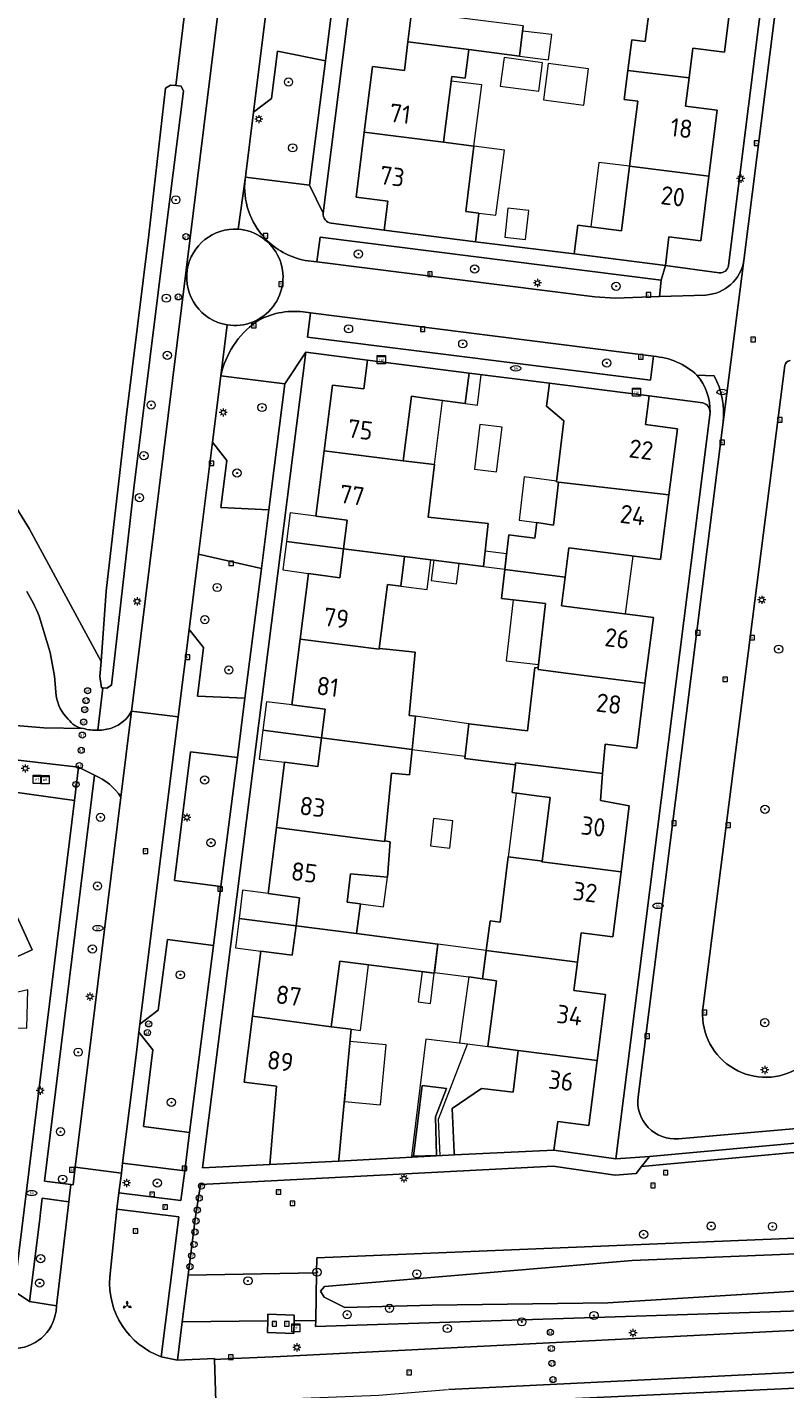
# Model space of a CAD drawing. Header units: metres. Extents: x 168032 to 180145, y 382923 to 399665.
# Tile 98 of 256: x 177607 to 177681, y 387465 to 387598. Entities that reach past the tile are written whole.
import ezdxf
from ezdxf.enums import TextEntityAlignment as Align

# ---------------------------------------------------------------- set-up
doc = ezdxf.new("R2010")
doc.units = ezdxf.units.M
doc.layers.get('0').update_dxf_attribs({"color": 8, "lineweight": 18})
for name, color, linetype, lineweight in [('B-WE-GR-BEPLANTING_CULTUUR_BODEMBEDEKKER-GV', 8, 'Continuous', 18), ('B-WE-GR-BEPLANTING_CULTUUR_BOSPLANTSOEN-GV', 8, 'Continuous', 18), ('B-WE-GR-BEPLANTING_CULTUUR_HEESTERS-GV', 8, 'Continuous', 18), ('B-WE-GR-BOOM-S', 8, 'Continuous', 18), ('B-WE-IE-MEUBILAIR_WEGMEUBILAIR_VERKEERSBORD-S', 8, 'Continuous', 18), ('B-WE-KL-DATA-S', 8, 'Continuous', 18), ('B-WE-KL-ET_KAST-S', 8, 'Continuous', 18), ('B-WE-KL-ET_LS_OV_LICHTMAST-S', 8, 'Continuous', 18), ('B-WE-KL-WATER-S', 8, 'Continuous', 18), ('B-WE-OG-BEBOUWING-GV', 8, 'Continuous', 18), ('B-WE-OG-BEBOUWING-T18', 8, 'Continuous', 18), ('B-WE-OG-BEBOUWING_LUIFEL-GV', 8, 'Continuous', 18), ('B-WE-OG-BEBOUWING_SCHUUR-GV', 8, 'Continuous', 18), ('B-WE-OG-TERREIN_CULTUURSCHEIDING-GV', 8, 'Continuous', 18), ('B-WE-OG-TERREIN_ERF-GV', 8, 'Continuous', 18), ('B-WE-OG-WATER_GREPPEL-GV', 8, 'Continuous', 18), ('B-WE-OG-WATER_SLOOT-GV', 8, 'Continuous', 18), ('B-WE-RI-GWA_KOLK-S', 8, 'Continuous', 18), ('B-WE-RI-GWA_RIOOLPUT-S', 8, 'Continuous', 18), ('B-WE-VH-VERHARDING_ASFALT-GV', 8, 'Continuous', 18), ('B-WE-VH-VERHARDING_BETONSTRAATSTEEN-GV', 8, 'Continuous', 18), ('B-WE-VH-VERHARDING_TEGEL-GV', 8, 'Continuous', 18), ('B-WE-VW-AFSLUITPAAL-S', 8, 'Continuous', 18)]:
    doc.layers.add(name, color=color, linetype=linetype, lineweight=lineweight)
doc.styles.add('NLCS-ISO', font='NLCS-ISO.ttf')
doc.styles.add('NLCS-ISO-M200-T18', font='NLCS-ISO.ttf', dxfattribs={"height": 0.36})

# ---------------------------------------------------------------- blocks, each defined once
blk = doc.blocks.new('SIE-WEG_VERKEERSBORD_WEGWIJZER-SO')
at = {"linetype": 'ByBlock', "lineweight": 18}
h = blk.add_hatch(color=0, dxfattribs=at)
h.dxf.hatch_style = 1
h.paths.add_polyline_path([(0.5, 1), (0, 2), (-0.5, 1)])
h = blk.add_hatch(color=0, dxfattribs=at)
h.dxf.hatch_style = 1
h.paths.add_polyline_path([(-1.38, -0.22), (-2, -1.15), (-0.88, -1.09)])
h = blk.add_hatch(color=0, dxfattribs=at)
h.dxf.hatch_style = 1
h.paths.add_polyline_path([(1.38, -0.22), (2, -1.15), (0.88, -1.09)])
at = {"color": 0, "linetype": 'ByBlock', "lineweight": 18}
for points in [[(-1.13, -0.65), (0, 0)], [(0, 1), (0, 0)], [(1.13, -0.65), (0, 0)]]:
    blk.add_lwpolyline(points, dxfattribs=at)
for points in [[(0.5, 1), (0, 2), (-0.5, 1)], [(-1.38, -0.22), (-2, -1.15), (-0.88, -1.09)], [(1.38, -0.22), (2, -1.15), (0.88, -1.09)]]:
    blk.add_lwpolyline(points, close=True, dxfattribs=at)
blk = doc.blocks.new('SKL-DATA_SIGNAAL_CAIKAST-SO')
at = {"color": 0, "linetype": 'ByBlock', "lineweight": 18}
for points in [[(-2, 2), (2, 2), (2, 1.68), (-2, 1.68)], [(-2, 1.52), (2, 1.52), (2, -2), (-2, -2)]]:
    blk.add_lwpolyline(points, close=True, dxfattribs=at)
at = {"color": 0, "linetype": 'ByBlock', "lineweight": 18, "style": 'NLCS-ISO'}
blk.add_text('cai', height=1.5, dxfattribs=at).set_placement((0, 0), align=Align.MIDDLE_CENTER)
blk = doc.blocks.new('SKL-ET_KAST_ELEKTRA-SO')
at = {"color": 0, "linetype": 'ByBlock', "lineweight": 18}
for points in [[(-2, 2), (2, 2), (2, 1.68), (-2, 1.68)], [(-2, 1.52), (2, 1.52), (2, -2), (-2, -2)]]:
    blk.add_lwpolyline(points, close=True, dxfattribs=at)
at = {"color": 0, "linetype": 'ByBlock', "lineweight": 18, "style": 'NLCS-ISO'}
blk.add_text('et', height=1.5, dxfattribs=at).set_placement((0, 0), align=Align.MIDDLE_CENTER)
blk = doc.blocks.new('SKL-ET_OV_LICHTMAST-SO')
at = {"color": 0, "linetype": 'ByBlock', "lineweight": 18}
for points in [[(-1.25, 0), (-2, 0)], [(-1.41, 1.41), (-0.88, 0.88)], [(0, 2), (0, 1.25)], [(0.88, 0.88), (1.41, 1.41)], [(2, 0), (1.25, 0)], [(-1.41, -1.41), (-0.88, -0.88)], [(0, -1.25), (0, -2)], [(0.88, -0.88), (1.41, -1.41)]]:
    blk.add_lwpolyline(points, dxfattribs=at)
blk.add_circle((0, 0), 1, dxfattribs=at)
blk = doc.blocks.new('SVW-AFSLUITPAAL-SO')
at = {"lineweight": 18}
blk.add_circle((0, 0), 1.5, dxfattribs=at)
at = {"lineweight": 18, "style": 'NLCS-ISO'}
blk.add_text('af', height=1.8, dxfattribs=at).set_placement((0, 0), align=Align.MIDDLE_CENTER)
blk = doc.blocks.new('SKL-WATER_BRANDKRAAN_BRANDPUT-SO')
at = {"color": 0, "linetype": 'ByBlock', "lineweight": 18}
blk.add_ellipse((0, 0), major_axis=(2.5, 0), ratio=0.54, dxfattribs=at)
at = {"color": 0, "linetype": 'ByBlock', "lineweight": 18, "style": 'NLCS-ISO'}
blk.add_text('bk', height=1.5, dxfattribs=at).set_placement((0.16, 0), align=Align.MIDDLE_CENTER)
blk = doc.blocks.new('SRI-KOLK-SO')
at = {"color": 0, "linetype": 'ByBlock', "lineweight": 18}
blk.add_lwpolyline([(-1.125, -1.125), (1.125, -1.125), (1.125, 1.125), (-1.125, 1.125)], close=True, dxfattribs=at)
at = {"color": 0, "linetype": 'ByBlock', "lineweight": 18, "style": 'NLCS-ISO'}
blk.add_text('k', height=1.5, dxfattribs=at).set_placement((0, 0), align=Align.MIDDLE_CENTER)
blk = doc.blocks.new('SRI-PUT_INSPECTIEPUT_RIOOLPUT-SO')
at = {"color": 0, "linetype": 'ByBlock', "lineweight": 18}
blk.add_lwpolyline([(-1.12, -1.12), (1.12, -1.12), (1.12, 1.12), (-1.12, 1.12)], close=True, dxfattribs=at)
at = {"color": 0, "linetype": 'ByBlock', "lineweight": 18, "style": 'NLCS-ISO'}
blk.add_text('r', height=1.5, dxfattribs=at).set_placement((0, 0.28), align=Align.MIDDLE_CENTER)
blk = doc.blocks.new('SGR-BOOM_01-SO')
at = {"linetype": 'ByBlock', "lineweight": 18}
h = blk.add_hatch(color=0, dxfattribs=at)
h.dxf.hatch_style = 1
edge = h.paths.add_edge_path()
edge.add_arc((0, 0), 0.25, 0, 360)
at = {"color": 0, "linetype": 'ByBlock', "lineweight": 18}
for radius in [2, 0.25]:
    blk.add_circle((0, 0), radius, dxfattribs=at)

msp = doc.modelspace()

# ---------------------------------------------------------------- linework, layer by layer
at = {"layer": 'B-WE-GR-BEPLANTING_CULTUUR_BODEMBEDEKKER-GV', "flags": 128}
for points in [[(177635.78, 387577.704), (177635.461, 387575.28), (177662.644, 387571.844), (177664.649, 387571.739), (177668.971, 387571.881), (177669.137, 387573.492)], [(177634.845, 387570.285), (177634.536, 387567.916), (177668.104, 387563.69), (177668.403, 387566.034)]]:
    msp.add_lwpolyline(points, close=True, dxfattribs=at)
at = {"layer": 'B-WE-GR-BEPLANTING_CULTUUR_BOSPLANTSOEN-GV', "flags": 128}
msp.add_lwpolyline([(177575.767, 387599.503), (177576.911, 387597.915), (177582.079, 387590.744), (177598.52, 387563.379), (177607.308, 387549.2), (177614.355, 387536.173), (177614.85, 387543.065), (177616.816, 387560.035), (177619.026, 387577.914), (177620.652, 387592.261), (177621.142, 387592.561), (177621.653, 387592.516), (177624.624, 387617.035)], dxfattribs=at)
for points in [[(177612.16, 387525.85), (177598.369, 387527.439), (177598.186, 387524.462), (177611.759, 387522.583)], [(177742.933, 387464.533), (177772.456, 387465.956), (177772.234, 387469.291), (177742.028, 387467.88), (177658.001, 387463.956), (177658.061, 387462.316), (177658.114, 387460.865), (177675.91, 387461.52), (177675.93, 387461.068), (177675.957, 387461.094), (177710.572, 387463.199), (177742.63, 387464.778)]]:
    msp.add_lwpolyline(points, close=True, dxfattribs=at)
at = {"layer": 'B-WE-GR-BEPLANTING_CULTUUR_HEESTERS-GV', "flags": 128}
for points in [[(177689.904, 387488.872), (177689.434, 387489.304), (177689.031, 387489.675), (177667.991, 387487.755), (177667.221, 387486.771)], [(177635.442, 387476.365), (177622.878, 387476.155), (177622.303, 387471.563), (177630.662, 387471.66), (177630.681, 387472.318), (177633.246, 387472.239), (177633.237, 387471.691), (177635.355, 387471.716)]]:
    msp.add_lwpolyline(points, close=True, dxfattribs=at)
at = {"layer": 'B-WE-OG-BEBOUWING-GV', "flags": 128}
for points in [[(177650.174, 387605.434), (177642.427, 387606.417), (177641.624, 387600.054), (177644.712, 387599.664), (177644.366, 387596.796), (177650.331, 387596.051), (177655.289, 387595.399), (177655.658, 387598.357), (177649.388, 387599.138)], [(177676.14, 387602.109), (177668.382, 387603.077), (177667.596, 387596.836), (177666.276, 387597.002), (177665.899, 387594.006), (177671.884, 387593.289), (177672.245, 387596.179), (177675.341, 387595.789)], [(177648.652, 387593.421), (177649.981, 387593.253), (177650.331, 387596.051), (177644.366, 387596.796), (177644.03, 387594.003), (177640.916, 387594.395), (177640.105, 387587.963), (177647.842, 387586.99)], [(177671.884, 387593.289), (177665.899, 387594.006), (177665.539, 387591.148), (177666.859, 387590.982), (177666.058, 387584.622), (177673.817, 387583.666), (177674.632, 387590.122), (177671.537, 387590.512)], [(177650.833, 387586.596), (177647.842, 387586.99), (177640.105, 387587.963), (177639.304, 387581.603), (177642.404, 387581.212), (177642.046, 387578.375), (177650.968, 387577.251), (177651.32, 387580.049), (177650.028, 387580.212)], [(177673.817, 387583.666), (177666.058, 387584.622), (177665.264, 387578.316), (177660.981, 387578.855), (177660.627, 387576.052), (177669.558, 387574.925), (177669.912, 387577.728), (177673.018, 387577.336)], [(177649.984, 387561.41), (177650.36, 387564.386), (177640.419, 387565.643), (177640.062, 387562.84), (177636.982, 387563.218), (177636.174, 387556.803), (177643.915, 387555.813), (177644.717, 387562.122), (177646.025, 387561.955)], [(177667.967, 387562.174), (177659.485, 387563.251), (177658.217, 387563.412), (177657.93, 387561.152), (177659.633, 387559.732), (177658.912, 387553.761), (177659.102, 387553.739), (177669.899, 387552.475), (177670.728, 387558.951), (177667.605, 387559.35)], [(177646.977, 387555.438), (177643.915, 387555.813), (177636.174, 387556.803), (177635.367, 387550.398), (177638.424, 387550.007), (177638.077, 387547.2), (177644.043, 387546.446), (177651.777, 387545.468), (177652.224, 387549.68), (177646.348, 387550.304)], [(177669.899, 387552.475), (177659.102, 387553.739), (177658.621, 387549.531), (177656.991, 387549.762), (177656.8, 387548.253), (177655.225, 387548.452), (177654.245, 387548.576), (177653.851, 387545.164), (177659.755, 387544.424), (177660.117, 387547.29), (177669.089, 387546.148)], [(177644.043, 387546.446), (177638.077, 387547.2), (177637.728, 387544.377), (177634.642, 387544.795), (177633.837, 387538.365), (177641.569, 387537.393), (177641.574, 387537.437), (177642.366, 387543.703), (177643.676, 387543.538)], [(177668.38, 387540.497), (177659.402, 387541.634), (177659.755, 387544.424), (177653.851, 387545.164), (177653.525, 387542.338), (177657.842, 387541.84), (177657.117, 387535.55), (177657.098, 387535.385), (177659.832, 387535.032), (177667.562, 387534.043)], [(177645.096, 387537.104), (177642.283, 387537.37), (177641.574, 387537.437), (177641.569, 387537.393), (177633.837, 387538.365), (177633.031, 387531.933), (177636.276, 387531.527), (177635.916, 387528.717), (177644.782, 387527.579), (177645.11, 387530.822), (177644.491, 387530.895)], [(177667.562, 387534.043), (177659.832, 387535.032), (177657.098, 387535.385), (177657.117, 387535.55), (177656.773, 387535.59), (177656.06, 387529.407), (177650.318, 387530.07), (177649.944, 387526.703), (177654.885, 387526.067), (177654.911, 387526.279), (177657.334, 387525.968), (177663.422, 387525.207), (177663.673, 387528.096), (177666.758, 387527.692)], [(177644.782, 387527.579), (177635.916, 387528.717), (177635.556, 387525.908), (177632.312, 387526.317), (177631.506, 387519.924), (177639.217, 387518.927), (177642.111, 387518.556), (177642.117, 387518.619), (177642.75, 387525.262), (177644.53, 387525.079)], [(177663.422, 387525.207), (177657.334, 387525.968), (177654.911, 387526.279), (177654.885, 387526.067), (177654.557, 387523.355), (177656.965, 387523.051), (177658.284, 387522.884), (177657.495, 387516.657), (177657.486, 387516.584), (177665.226, 387515.604), (177666.031, 387522.065), (177663.195, 387522.592)], [(177638.768, 387515.409), (177642.36, 387515.085), (177642.628, 387518.532), (177642.302, 387518.588), (177642.117, 387518.619), (177642.111, 387518.556), (177639.217, 387518.927), (177631.506, 387519.924), (177630.695, 387513.494), (177633.782, 387513.072), (177633.425, 387510.33), (177639.352, 387509.573), (177639.722, 387512.474), (177638.415, 387512.641)], [(177665.226, 387515.604), (177657.486, 387516.584), (177657.495, 387516.657), (177657.325, 387516.678), (177654.184, 387517.072), (177653.391, 387510.691), (177652.404, 387510.816), (177652.035, 387507.902), (177660.965, 387506.779), (177661.328, 387509.63), (177664.433, 387509.241)], [(177597.561, 387511.56), (177595.19, 387509.72), (177597.48, 387506.77), (177597.57, 387506.84), (177599.51, 387507.72), (177600.8, 387504.89), (177603.061, 387505.909), (177607.619, 387507.971), (177605.311, 387513.07), (177602.741, 387511.91), (177601.511, 387514.63)], [(177637.7, 387506.872), (177646.952, 387505.699), (177647.304, 387508.525), (177639.352, 387509.573), (177633.425, 387510.33), (177633.051, 387507.461), (177629.984, 387507.851), (177629.173, 387501.469), (177636.875, 387500.431)], [(177663.715, 387503.597), (177660.61, 387503.993), (177660.965, 387506.779), (177652.035, 387507.902), (177652.029, 387507.852), (177651.684, 387505.125), (177653.024, 387504.943), (177652.196, 387498.511), (177655.149, 387498.134), (177662.893, 387497.156)], [(177636.875, 387500.431), (177629.173, 387501.469), (177628.355, 387495.038), (177631.503, 387494.638), (177630.861, 387486.957), (177637.61, 387487.282), (177637.623, 387487.419), (177637.887, 387490.25), (177638.815, 387500.201)], [(177662.893, 387497.156), (177655.149, 387498.134), (177654.683, 387494.06), (177652.203, 387494.344), (177651.582, 387494.415), (177648.713, 387492.443), (177648.908, 387488.155), (177648.918, 387487.924), (177658.656, 387488.366), (177659.022, 387491.178), (177662.081, 387490.788)], [(177648.144, 387494.389), (177645.774, 387494.683), (177644.917, 387487.793), (177647.166, 387487.85), (177647.071, 387491.621)]]:
    msp.add_lwpolyline(points, close=True, dxfattribs=at)
at = {"layer": 'B-WE-OG-BEBOUWING_LUIFEL-GV', "flags": 128}
for points in [[(177662.045, 387594.17), (177658.079, 387594.691), (177657.623, 387591.12), (177661.576, 387590.6)], [(177647.842, 387586.99), (177650.833, 387586.596), (177651.588, 387592.584), (177648.594, 387592.961)], [(177653.807, 387586.204), (177650.833, 387586.596), (177650.028, 387580.212), (177651.32, 387580.049), (177652.969, 387579.841)], [(177663.046, 387585.002), (177662.251, 387578.695), (177665.264, 387578.316), (177666.058, 387584.622)], [(177651.551, 387564.238), (177650.36, 387564.386), (177649.984, 387561.41), (177651.182, 387561.262)], [(177646.977, 387555.438), (177647.746, 387561.718), (177646.025, 387561.955), (177644.717, 387562.122), (177643.915, 387555.813)], [(177659.102, 387553.739), (177658.912, 387553.761), (177658.918, 387553.812), (177655.738, 387554.236), (177655.255, 387550.008), (177656.991, 387549.762), (177658.621, 387549.531)], [(177638.424, 387550.007), (177635.367, 387550.398), (177632.867, 387550.713), (177632.506, 387547.921), (177638.077, 387547.2)], [(177632.506, 387547.921), (177632.145, 387545.133), (177634.642, 387544.795), (177637.728, 387544.377), (177638.077, 387547.2)], [(177665.672, 387540.84), (177666.391, 387546.491), (177660.117, 387547.29), (177659.755, 387544.424), (177659.402, 387541.634)], [(177649.39, 387545.77), (177646.91, 387546.083), (177646.659, 387544.099), (177649.139, 387543.786)], [(177654.03, 387546.718), (177651.935, 387546.96), (177651.777, 387545.468), (177653.858, 387545.228)], [(177657.842, 387541.84), (177654.663, 387542.207), (177653.975, 387536.246), (177657.155, 387535.879)], [(177636.276, 387531.527), (177633.031, 387531.933), (177630.54, 387532.245), (177630.183, 387529.45), (177635.916, 387528.717)], [(177650.318, 387530.07), (177645.11, 387530.822), (177644.782, 387527.579), (177649.967, 387526.914)], [(177630.183, 387529.45), (177629.822, 387526.631), (177632.312, 387526.317), (177635.556, 387525.908), (177635.916, 387528.717)], [(177654.184, 387517.072), (177657.325, 387516.678), (177657.495, 387516.657), (177658.284, 387522.884), (177656.965, 387523.051), (177654.971, 387523.303)], [(177639.722, 387512.474), (177641.989, 387512.184), (177642.36, 387515.085), (177638.768, 387515.409), (177638.415, 387512.641)], [(177633.782, 387513.072), (177630.695, 387513.494), (177628.205, 387513.808), (177627.855, 387511.032), (177633.425, 387510.33)], [(177627.855, 387511.032), (177627.494, 387508.168), (177629.984, 387507.851), (177633.051, 387507.461), (177633.425, 387510.33)], [(177650.32, 387505.336), (177651.684, 387505.125), (177652.035, 387507.902), (177647.304, 387508.525), (177646.961, 387505.767)], [(177638.815, 387500.201), (177639.722, 387500.093), (177640.517, 387506.515), (177637.7, 387506.872), (177636.875, 387500.431)], [(177653.024, 387504.943), (177651.684, 387505.125), (177650.32, 387505.336), (177649.432, 387498.863), (177652.196, 387498.511)], [(177638.155, 387493.129), (177641.693, 387492.799), (177642.243, 387498.688), (177638.705, 387499.018)], [(177647.52, 387487.859), (177647.368, 387491.42), (177650.201, 387498.729), (177646.139, 387499.234), (177644.717, 387487.788), (177644.917, 387487.793), (177645.774, 387494.683), (177648.144, 387494.389), (177647.071, 387491.621), (177647.166, 387487.85)]]:
    msp.add_lwpolyline(points, close=True, dxfattribs=at)
at = {"layer": 'B-WE-OG-BEBOUWING_SCHUUR-GV', "flags": 128}
for points in [[(177658.436, 387597.507), (177655.596, 387597.861), (177655.289, 387595.399), (177658.122, 387595.027)], [(177657.542, 387594.761), (177653.774, 387595.256), (177653.409, 387592.48), (177657.177, 387591.985)], [(177656.192, 387580.315), (177654.159, 387580.538), (177653.847, 387577.7), (177655.875, 387577.473)], [(177653.596, 387559.1), (177651.413, 387559.372), (177650.87, 387555.005), (177653.053, 387554.734)], [(177646.622, 387546.12), (177644.043, 387546.446), (177643.676, 387543.538), (177646.248, 387543.213)], [(177648.774, 387520.601), (177646.86, 387520.811), (177646.566, 387518.132), (177648.474, 387517.919)], [(177646.952, 387505.699), (177645.762, 387505.85), (177645.384, 387502.874), (177646.575, 387502.723)], [(177607.2, 387504.042), (177604.341, 387503.41), (177604.251, 387500.4), (177607.109, 387500.309)]]:
    msp.add_lwpolyline(points, close=True, dxfattribs=at)
at = {"layer": 'B-WE-OG-TERREIN_CULTUURSCHEIDING-GV', "flags": 128}
for points in [[(177622.667, 387574.45), (177627.854, 387616.468), (177626.053, 387616.868), (177624.624, 387617.035), (177621.653, 387592.516), (177622.206, 387592.467), (177622.426, 387591.968), (177620.711, 387578.57), (177617.573, 387553.136), (177615.377, 387533.85), (177614.911, 387533.559), (177614.523, 387533.589), (177614.044, 387529.447)], [(177614.044, 387529.447), (177614.523, 387533.589), (177614.383, 387533.6), (177614.25, 387534.706), (177614.355, 387536.173), (177607.308, 387549.2), (177598.52, 387563.379), (177582.079, 387590.744), (177576.911, 387597.915), (177575.767, 387599.503)], [(177617.343, 387531.335), (177617.371, 387531.561), (177622.667, 387574.45)], [(177681.237, 387565.127), (177673.244, 387502.452)], [(177608.31, 387540.621), (177609.37, 387537.07), (177609.8, 387534.741), (177609.954, 387532.819)], [(177613.71, 387525.06), (177608.809, 387485.329), (177611.392, 387484.997), (177611.624, 387484.988), (177611.834, 387486.695), (177616.303, 387522.91)], [(177615.899, 387482.601), (177615.204, 387475.959)], [(177620.248, 387468.155), (177621.975, 387481.846), (177615.899, 387482.601)], [(177742.028, 387467.88), (177772.234, 387469.291), (177772.456, 387465.956), (177774.332, 387466.046), (177774.773, 387469.146), (177773.315, 387470.237), (177765.826, 387470.02), (177765.86, 387470.78), (177662.267, 387465.648), (177648.343, 387464.958)], [(177646.42, 387463.616), (177656.608, 387463.915), (177658.001, 387463.956), (177742.028, 387467.88)]]:
    msp.add_lwpolyline(points, dxfattribs=at)
for points in [[(177636.294, 387594.952), (177631.613, 387595.897), (177631.021, 387591.265), (177629.272, 387589.91), (177628.516, 387583.85), (177628.472, 387583.574), (177634.75, 387582.764)], [(177632.34, 387563.353), (177626.067, 387564.119), (177625.259, 387557.642), (177626.654, 387555.854), (177626.079, 387551.25), (177630.77, 387551.018)], [(177630.039, 387545.279), (177623.894, 387546.692), (177622.972, 387539.307), (177624.378, 387537.544), (177623.787, 387532.791), (177628.424, 387532.587)], [(177627.685, 387526.784), (177623.106, 387527.355), (177621.528, 387514.738), (177626.081, 387514.179)], [(177625.346, 387508.407), (177620.861, 387508.989), (177619.942, 387502.062), (177618.155, 387500.688), (177618.057, 387499.9), (177619.429, 387498.184), (177618.501, 387490.677), (177623.014, 387490.087)], [(177758.153, 387491.611), (177735.073, 387491.09), (177734.351, 387490.225), (177692.576, 387488.443), (177690.582, 387488.249), (177689.904, 387488.872), (177667.221, 387486.771), (177666.696, 387486.101), (177664.659, 387485.914), (177658.596, 387486.792), (177624.067, 387485.024), (177623.565, 387481.649), (177622.878, 387476.155), (177635.442, 387476.365), (177635.469, 387477.829), (177704.49, 387480.68), (177758.756, 387482.765), (177759.729, 387476.65), (177762.461, 387476.812), (177761.351, 387482.774), (177759.887, 387482.492)], [(177622.538, 387486.352), (177616.46, 387487.1), (177616.339, 387486.13), (177616.098, 387484.196), (177622.169, 387483.449)], [(177611.198, 387483.333), (177608.606, 387483.678), (177608.431, 387482.264), (177608.354, 387481.636), (177607.36, 387473.58), (177610.01, 387473.156)], [(177762.797, 387475.007), (177762.461, 387476.812), (177759.729, 387476.65), (177705.07, 387473.38), (177635.344, 387471.132), (177635.355, 387471.716), (177633.237, 387471.691), (177633.216, 387470.436), (177630.63, 387470.518), (177630.662, 387471.66), (177622.303, 387471.563), (177621.836, 387467.83), (177625.461, 387467.994), (177625.461, 387467.891), (177627.332, 387467.981), (177631.9, 387468.2), (177737.79, 387473.56), (177762.85, 387474.721)]]:
    msp.add_lwpolyline(points, close=True, dxfattribs=at)
at = {"layer": 'B-WE-OG-TERREIN_CULTUURSCHEIDING-GV'}
for points in [[(177681.766, 387565.611, 0.3660904), (177681.237, 387565.127)], [(177607.099, 387543.043, -0.0253492), (177608.31, 387540.621)], [(177609.954, 387532.819, 0.1626211), (177611.15, 387530.551)], [(177615.45, 387529.68, 0.1860528), (177617.343, 387531.335)], [(177611.15, 387530.551, 0.2251599), (177612.63, 387529.62)], [(177612.63, 387529.62, 0.0713981), (177614.044, 387529.447)], [(177614.044, 387529.447, 0.0717504), (177615.45, 387529.68)], [(177616.303, 387522.91, 0.1460764), (177613.71, 387525.06)], [(177673.244, 387502.452, 1.0806635), (177685.531, 387501.848)], [(177615.204, 387475.959, 0.3364196), (177620.248, 387468.155)]]:
    msp.add_lwpolyline(points, format="xyb", dxfattribs=at)
at = {"layer": 'B-WE-OG-TERREIN_ERF-GV', "flags": 128}
for points in [[(177646.606, 387615.242), (177646.967, 387618.096), (177643.951, 387618.483), (177644.768, 387624.854), (177645.6, 387631.342), (177648.694, 387630.945), (177649.028, 387633.682), (177649.38, 387636.562), (177646.285, 387636.954), (177647.089, 387643.31), (177647.903, 387649.753), (177650.906, 387649.373), (177651.253, 387652.144), (177651.612, 387655.008), (177648.635, 387655.38), (177648.645, 387655.458), (177649.433, 387661.752), (177650.243, 387668.218), (177653.333, 387667.831), (177653.685, 387670.642), (177647.617, 387671.451), (177636.076, 387580.047)], [(177675.731, 387574.91), (177685.541, 387653.166)], [(177636.872, 387579.047), (177642.046, 387578.375), (177642.404, 387581.212), (177639.304, 387581.603), (177640.105, 387587.963), (177640.916, 387594.395), (177644.03, 387594.003), (177644.366, 387596.796), (177644.712, 387599.664), (177641.624, 387600.054), (177642.427, 387606.417), (177643.24, 387612.852), (177646.256, 387612.471), (177646.606, 387615.242)], [(177655.658, 387598.357), (177655.289, 387595.399), (177650.331, 387596.051), (177649.981, 387593.253), (177648.652, 387593.421), (177647.842, 387586.99), (177650.833, 387586.596), (177650.028, 387580.212), (177651.32, 387580.049), (177650.968, 387577.251), (177660.627, 387576.052), (177660.981, 387578.855), (177665.264, 387578.316), (177666.058, 387584.622), (177666.859, 387590.982), (177665.539, 387591.148), (177665.899, 387594.006), (177666.276, 387597.002), (177667.596, 387596.836), (177668.382, 387603.077)], [(177676.14, 387602.109), (177675.341, 387595.789), (177672.245, 387596.179), (177671.884, 387593.289), (177671.537, 387590.512), (177674.632, 387590.122), (177673.817, 387583.666), (177673.018, 387577.336), (177669.912, 387577.728), (177669.558, 387574.925), (177674.828, 387574.215)], [(177673.213, 387561.482), (177667.967, 387562.174), (177667.605, 387559.35), (177670.728, 387558.951), (177669.899, 387552.475), (177669.089, 387546.148), (177660.117, 387547.29), (177659.755, 387544.424), (177659.402, 387541.634), (177668.38, 387540.497), (177667.562, 387534.043), (177666.758, 387527.692), (177663.673, 387528.096), (177663.422, 387525.207), (177663.195, 387522.592), (177666.031, 387522.065), (177665.226, 387515.604), (177664.433, 387509.241), (177661.328, 387509.63), (177660.965, 387506.779), (177660.61, 387503.993), (177663.715, 387503.597), (177662.893, 387497.156), (177662.081, 387490.788), (177659.022, 387491.178), (177658.656, 387488.366), (177664.708, 387487.514), (177673.929, 387560.546)], [(177611.759, 387522.583), (177598.186, 387524.462)], [(177569.71, 387471.05), (177599.97, 387470.7), (177605.86, 387474.57), (177611.759, 387522.583)]]:
    msp.add_lwpolyline(points, dxfattribs=at)
at = {"layer": 'B-WE-OG-TERREIN_ERF-GV'}
for points in [[(177636.076, 387580.047, 0.3791521), (177636.872, 387579.047)], [(177674.828, 387574.215, 0.4158072), (177675.731, 387574.91)], [(177673.929, 387560.546, 0.3520159), (177673.213, 387561.482)]]:
    msp.add_lwpolyline(points, format="xyb", dxfattribs=at)
at = {"layer": 'B-WE-OG-TERREIN_ERF-GV', "flags": 128}
for points in [[(177638.077, 387547.2), (177638.424, 387550.007), (177635.367, 387550.398), (177636.174, 387556.803), (177636.982, 387563.218), (177640.062, 387562.84), (177640.419, 387565.643), (177634.401, 387566.457), (177624.29, 387486.63), (177630.861, 387486.957), (177631.503, 387494.638), (177628.355, 387495.038), (177629.173, 387501.469), (177629.984, 387507.851), (177633.051, 387507.461), (177633.425, 387510.33), (177633.782, 387513.072), (177630.695, 387513.494), (177631.506, 387519.924), (177632.312, 387526.317), (177635.556, 387525.908), (177635.916, 387528.717), (177636.276, 387531.527), (177633.031, 387531.933), (177633.837, 387538.365), (177634.642, 387544.795), (177637.728, 387544.377)], [(177654.885, 387526.067), (177649.944, 387526.703), (177650.318, 387530.07), (177656.06, 387529.407), (177656.773, 387535.59), (177657.117, 387535.55), (177657.842, 387541.84), (177653.525, 387542.338), (177653.851, 387545.164), (177654.245, 387548.576), (177655.225, 387548.452), (177656.8, 387548.253), (177656.991, 387549.762), (177658.621, 387549.531), (177659.102, 387553.739), (177658.912, 387553.761), (177659.633, 387559.732), (177657.93, 387561.152), (177658.217, 387563.412), (177650.36, 387564.386), (177649.984, 387561.41), (177646.025, 387561.955), (177644.717, 387562.122), (177643.915, 387555.813), (177646.977, 387555.438), (177646.348, 387550.304), (177652.224, 387549.68), (177651.777, 387545.468), (177644.043, 387546.446), (177643.676, 387543.538), (177642.366, 387543.703), (177641.574, 387537.437), (177642.283, 387537.37), (177645.096, 387537.104), (177644.491, 387530.895), (177645.11, 387530.822), (177644.782, 387527.579), (177644.53, 387525.079), (177642.75, 387525.262), (177642.117, 387518.619), (177642.302, 387518.588), (177642.628, 387518.532), (177642.36, 387515.085), (177638.768, 387515.409), (177638.415, 387512.641), (177639.722, 387512.474), (177639.352, 387509.573), (177647.304, 387508.525), (177646.952, 387505.699), (177637.7, 387506.872), (177636.875, 387500.431), (177638.815, 387500.201), (177637.887, 387490.25), (177637.623, 387487.419), (177637.61, 387487.282), (177648.918, 387487.924), (177648.908, 387488.155), (177648.713, 387492.443), (177651.582, 387494.415), (177652.203, 387494.344), (177654.683, 387494.06), (177655.149, 387498.134), (177652.196, 387498.511), (177653.024, 387504.943), (177651.684, 387505.125), (177652.029, 387507.852), (177652.035, 387507.902), (177652.404, 387510.816), (177653.391, 387510.691), (177654.184, 387517.072), (177657.325, 387516.678), (177657.495, 387516.657), (177658.284, 387522.884), (177656.965, 387523.051), (177654.557, 387523.355)], [(177595.19, 387509.72), (177597.561, 387511.56), (177601.511, 387514.63), (177602.741, 387511.91), (177605.311, 387513.07), (177607.619, 387507.971), (177603.061, 387505.909), (177600.8, 387504.89), (177599.51, 387507.72), (177597.57, 387506.84), (177597.48, 387506.77)], [(177648.144, 387494.389), (177647.071, 387491.621), (177647.166, 387487.85), (177644.917, 387487.793), (177645.774, 387494.683)]]:
    msp.add_lwpolyline(points, close=True, dxfattribs=at)
at = {"layer": 'B-WE-OG-WATER_GREPPEL-GV', "flags": 128}
for points in [[(177621.653, 387592.516), (177621.142, 387592.561), (177620.652, 387592.261), (177619.026, 387577.914), (177616.816, 387560.035), (177614.85, 387543.065), (177614.355, 387536.173), (177614.25, 387534.706), (177614.383, 387533.6), (177614.523, 387533.589), (177614.911, 387533.559), (177615.377, 387533.85), (177617.573, 387553.136), (177620.711, 387578.57), (177622.426, 387591.968), (177622.206, 387592.467)], [(177742.508, 387477.019), (177758.184, 387479.103), (177757.845, 387480.742), (177753.648, 387480.305), (177748.07, 387480.733), (177704.953, 387479.156), (177666.303, 387477.579), (177636.212, 387475.033), (177635.819, 387474.564), (177636.187, 387473.976), (177638.201, 387472.981), (177646.752, 387473.208), (177663.934, 387473.434), (177688.55, 387474.965), (177712.58, 387475.891)]]:
    msp.add_lwpolyline(points, close=True, dxfattribs=at)
at = {"layer": 'B-WE-OG-WATER_SLOOT-GV', "flags": 128}
for points in [[(177758.756, 387482.765), (177704.49, 387480.68), (177635.469, 387477.829), (177635.442, 387476.365), (177635.355, 387471.716), (177635.344, 387471.132), (177705.07, 387473.38), (177759.729, 387476.65)], [(177758.184, 387479.103), (177742.508, 387477.019), (177712.58, 387475.891), (177688.55, 387474.965), (177663.934, 387473.434), (177646.752, 387473.208), (177638.201, 387472.981), (177636.187, 387473.976), (177635.819, 387474.564), (177636.212, 387475.033), (177666.303, 387477.579), (177704.953, 387479.156), (177748.07, 387480.733), (177753.648, 387480.305), (177757.845, 387480.742)]]:
    msp.add_lwpolyline(points, close=True, dxfattribs=at)
at = {"layer": 'B-WE-VH-VERHARDING_ASFALT-GV', "flags": 128}
for points in [[(177634.662, 387633.089), (177636.042, 387644.143), (177636.971, 387651.586), (177638.34, 387662.552), (177639.099, 387668.634), (177639.173, 387669.018), (177641.529, 387688.464), (177636.816, 387689.046), (177636.351, 387685.283), (177634.356, 387669.121), (177631.995, 387649.997), (177631.836, 387648.712), (177629.612, 387630.701), (177628.186, 387619.153), (177627.854, 387616.468), (177622.667, 387574.45), (177622.789, 387574.494)], [(177627.778, 387578.464), (177628.445, 387583.358), (177628.472, 387583.574), (177628.516, 387583.85), (177629.272, 387589.91), (177631.432, 387607.209), (177632.368, 387614.712), (177633.732, 387625.634), (177634.662, 387633.089)], [(177622.789, 387574.494), (177622.667, 387574.45), (177617.371, 387531.561), (177617.343, 387531.335), (177621.907, 387530.767), (177622.972, 387539.307), (177623.894, 387546.692), (177625.259, 387557.642)], [(177625.259, 387557.642), (177626.067, 387564.119), (177626.691, 387569.115)], [(177609.954, 387532.819), (177609.8, 387534.741), (177609.37, 387537.07), (177608.31, 387540.621)], [(177579.783, 387532.562), (177569.74, 387533.59), (177569.723, 387533.89), (177566.46, 387533.92), (177557.08, 387534.93), (177521.206, 387539.482), (177520.791, 387536.332), (177540.467, 387533.841), (177541.96, 387533.652), (177556.67, 387531.79), (177566.65, 387530.69), (177566.684, 387529.941), (177569.933, 387530.192), (177569.9, 387530.44), (177579.45, 387529.62), (177587.093, 387528.739), (177588.404, 387528.588), (177597.009, 387527.596), (177598.369, 387527.439), (177612.16, 387525.85), (177613.71, 387525.06)], [(177612.63, 387529.62), (177608.757, 387529.69), (177604.02, 387530.08), (177579.783, 387532.562)], [(177616.303, 387522.91), (177617.343, 387531.335)], [(177604.02, 387530.08), (177608.757, 387529.69), (177612.63, 387529.62)], [(177849.936, 387473.738), (177866.45, 387474.467), (177895.991, 387475.793), (177895.754, 387480.836), (177866.065, 387479.442), (177849.012, 387478.7), (177809.199, 387476.869), (177787.482, 387475.863), (177764.895, 387474.816), (177764.795, 387475.367), (177762.797, 387475.007), (177762.85, 387474.721), (177737.79, 387473.56), (177631.9, 387468.2), (177627.332, 387467.981), (177625.461, 387467.891), (177625.588, 387463.789), (177627.473, 387463.861), (177641.535, 387464.391), (177648.228, 387464.949)], [(177648.343, 387464.958), (177662.267, 387465.648), (177765.86, 387470.78), (177765.826, 387470.02), (177773.315, 387470.237), (177782.486, 387470.685), (177783.499, 387470.726), (177787.752, 387470.895), (177809.935, 387471.916), (177849.936, 387473.738)]]:
    msp.add_lwpolyline(points, dxfattribs=at)
at = {"layer": 'B-WE-VH-VERHARDING_ASFALT-GV'}
for points in [[(177622.789, 387574.494, -0.3896632), (177627.778, 387578.464)], [(177626.691, 387569.115, -0.4130111), (177622.789, 387574.494)], [(177608.31, 387540.621, 0.0253492), (177607.099, 387543.043)], [(177611.15, 387530.551, -0.1626211), (177609.954, 387532.819)], [(177617.343, 387531.335, -0.1860528), (177615.45, 387529.68)], [(177612.63, 387529.62, -0.2251599), (177611.15, 387530.551)], [(177614.044, 387529.447, -0.0713981), (177612.63, 387529.62)], [(177615.45, 387529.68, -0.0717504), (177614.044, 387529.447)], [(177613.71, 387525.06, -0.1460764), (177616.303, 387522.91)]]:
    msp.add_lwpolyline(points, format="xyb", dxfattribs=at)
at = {"layer": 'B-WE-VH-VERHARDING_ASFALT-GV', "flags": 128}
msp.add_lwpolyline([(177621.907, 387530.767), (177617.343, 387531.335), (177616.303, 387522.91), (177611.834, 387486.695), (177616.339, 387486.13), (177616.46, 387487.1), (177617.81, 387497.918), (177618.057, 387499.9), (177618.155, 387500.688)], close=True, dxfattribs=at)
at = {"layer": 'B-WE-VH-VERHARDING_BETONSTRAATSTEEN-GV', "flags": 128}
for points in [[(177682.6, 387577.992), (177689.978, 387636.339), (177691.986, 387652.224), (177687.031, 387652.949), (177677.22, 387575.399), (177675.209, 387559.583), (177666.885, 387493.584)], [(177628.445, 387583.358), (177627.778, 387578.464)], [(177673.524, 387572.032), (177668.971, 387571.881), (177664.649, 387571.739), (177662.644, 387571.844), (177635.461, 387575.28), (177634.32, 387575.424)], [(177675.209, 387559.583), (177677.22, 387575.399)], [(177634.128, 387570.376), (177634.845, 387570.285), (177668.403, 387566.034)], [(177626.691, 387569.115), (177626.067, 387564.119)], [(177673.244, 387502.452), (177681.237, 387565.127)], [(177674.343, 387564.111), (177672.65, 387564.185)], [(177672.65, 387564.185), (177674.343, 387564.111)], [(177673.929, 387560.546), (177664.708, 387487.514), (177667.991, 387487.755), (177689.031, 387489.675)], [(177666.885, 387493.584), (177675.209, 387559.583)], [(177687.627, 387490.954), (177670.841, 387489.477)], [(177670.841, 387489.477), (177687.627, 387490.954)], [(177615.204, 387475.959), (177615.899, 387482.601), (177616.098, 387484.196), (177616.339, 387486.13), (177611.834, 387486.695), (177611.624, 387484.988), (177611.392, 387484.997), (177611.198, 387483.333), (177610.01, 387473.156), (177609.952, 387472.635)], [(177615.231, 387463.399), (177625.588, 387463.789), (177625.461, 387467.891), (177625.461, 387467.994), (177621.836, 387467.83), (177620.248, 387468.155)]]:
    msp.add_lwpolyline(points, dxfattribs=at)
for points in [[(177637.023, 387600.713), (177632.245, 387600.923), (177632.811, 387605.511), (177631.432, 387607.209), (177629.272, 387589.91), (177631.021, 387591.265), (177631.613, 387595.897), (177636.294, 387594.952)], [(177630.77, 387551.018), (177626.079, 387551.25), (177626.654, 387555.854), (177625.259, 387557.642), (177623.894, 387546.692), (177630.039, 387545.279)], [(177626.081, 387514.179), (177621.528, 387514.738), (177623.106, 387527.355), (177627.685, 387526.784), (177628.424, 387532.587), (177623.787, 387532.791), (177624.378, 387537.544), (177622.972, 387539.307), (177621.907, 387530.767), (177618.155, 387500.688), (177619.942, 387502.062), (177620.861, 387508.989), (177625.346, 387508.407)], [(177623.014, 387490.087), (177618.501, 387490.677), (177619.429, 387498.184), (177618.057, 387499.9), (177617.81, 387497.918), (177616.46, 387487.1), (177622.538, 387486.352)]]:
    msp.add_lwpolyline(points, close=True, dxfattribs=at)
at = {"layer": 'B-WE-VH-VERHARDING_BETONSTRAATSTEEN-GV'}
for points in [[(177630.354, 387577.613, -0.2181361), (177628.445, 387583.358)], [(177627.778, 387578.464, 0.3896632), (177622.789, 387574.494)], [(177627.778, 387578.464, -1.0455721), (177626.691, 387569.115)], [(177626.691, 387569.115, 1.0455721), (177627.778, 387578.464)], [(177634.32, 387575.424, -0.1596784), (177630.354, 387577.613)], [(177677.22, 387575.399, -0.3516799), (177673.524, 387572.032)], [(177622.789, 387574.494, 0.4130111), (177626.691, 387569.115)], [(177629.515, 387569.408, -0.1678121), (177634.128, 387570.376)], [(177626.067, 387564.119, -0.1836646), (177629.515, 387569.408)], [(177668.403, 387566.034, -0.1733736), (177672.65, 387564.185)], [(177681.237, 387565.127, -0.3660904), (177681.766, 387565.611)], [(177672.65, 387564.185, -0.1848086), (177673.929, 387560.546)], [(177675.209, 387559.583, 0.1475577), (177674.343, 387564.111)], [(177674.343, 387564.111, -0.1475577), (177675.209, 387559.583)], [(177685.531, 387501.848, -1.0806635), (177673.244, 387502.452)], [(177670.841, 387489.477, -0.4773726), (177666.885, 387493.584)], [(177666.885, 387493.584, 0.4773726), (177670.841, 387489.477)], [(177620.248, 387468.155, -0.3364196), (177615.204, 387475.959)], [(177609.952, 387472.635, -0.3797021), (177605.684, 387468.971)]]:
    msp.add_lwpolyline(points, format="xyb", dxfattribs=at)
at = {"layer": 'B-WE-VH-VERHARDING_TEGEL-GV', "flags": 128}
for points in [[(177639.173, 387669.018), (177645.578, 387668.25), (177644.03, 387656.028), (177643.304, 387650.297), (177641.697, 387637.606), (177640.962, 387631.806), (177639.356, 387619.131), (177638.627, 387613.374), (177637.023, 387600.713), (177636.294, 387594.952), (177634.75, 387582.764), (177636.076, 387580.047), (177647.617, 387671.451)], [(177687.031, 387652.949), (177685.541, 387653.166), (177675.731, 387574.91)], [(177677.22, 387575.399), (177687.031, 387652.949)], [(177636.076, 387580.047), (177634.75, 387582.764), (177628.472, 387583.574), (177628.445, 387583.358)], [(177650.968, 387577.251), (177642.046, 387578.375), (177636.872, 387579.047)], [(177634.32, 387575.424), (177635.461, 387575.28), (177635.78, 387577.704), (177669.137, 387573.492), (177669.558, 387574.925), (177660.627, 387576.052), (177650.968, 387577.251)], [(177674.828, 387574.215), (177669.558, 387574.925), (177669.137, 387573.492), (177668.971, 387571.881), (177673.524, 387572.032)], [(177634.845, 387570.285), (177634.128, 387570.376)], [(177668.403, 387566.034), (177668.104, 387563.69), (177634.536, 387567.916), (177634.845, 387570.285)], [(177626.067, 387564.119), (177632.34, 387563.353), (177634.401, 387566.457), (177640.419, 387565.643), (177650.36, 387564.386), (177658.217, 387563.412), (177659.485, 387563.251), (177667.967, 387562.174), (177673.213, 387561.482)], [(177609.952, 387472.635), (177610.01, 387473.156), (177607.36, 387473.58), (177605.86, 387474.57), (177599.97, 387470.7), (177569.71, 387471.05), (177559.95, 387471.197), (177528.521, 387471.56), (177527.733, 387471.487)]]:
    msp.add_lwpolyline(points, dxfattribs=at)
at = {"layer": 'B-WE-VH-VERHARDING_TEGEL-GV'}
for points in [[(177628.445, 387583.358, 0.2181361), (177630.354, 387577.613)], [(177636.872, 387579.047, -0.3791521), (177636.076, 387580.047)], [(177630.354, 387577.613, 0.1596784), (177634.32, 387575.424)], [(177673.524, 387572.032, 0.3516799), (177677.22, 387575.399)], [(177675.731, 387574.91, -0.4158072), (177674.828, 387574.215)], [(177634.128, 387570.376, 0.1678121), (177629.515, 387569.408)], [(177629.515, 387569.408, 0.1836646), (177626.067, 387564.119)], [(177672.65, 387564.185, 0.1733736), (177668.403, 387566.034)], [(177673.929, 387560.546, 0.1848086), (177672.65, 387564.185)], [(177673.213, 387561.482, -0.3520159), (177673.929, 387560.546)], [(177605.684, 387468.971, 0.3797021), (177609.952, 387472.635)]]:
    msp.add_lwpolyline(points, format="xyb", dxfattribs=at)
at = {"layer": 'B-WE-VH-VERHARDING_TEGEL-GV', "flags": 128}
for points in [[(177634.401, 387566.457), (177632.34, 387563.353), (177630.77, 387551.018), (177630.039, 387545.279), (177628.424, 387532.587), (177627.685, 387526.784), (177626.081, 387514.179), (177625.346, 387508.407), (177623.014, 387490.087), (177622.538, 387486.352), (177622.169, 387483.449), (177616.098, 387484.196), (177615.899, 387482.601), (177621.975, 387481.846), (177620.248, 387468.155), (177621.836, 387467.83), (177622.303, 387471.563), (177622.878, 387476.155), (177623.565, 387481.649), (177624.067, 387485.024), (177658.596, 387486.792), (177664.659, 387485.914), (177666.696, 387486.101), (177667.221, 387486.771), (177667.991, 387487.755), (177664.708, 387487.514), (177658.656, 387488.366), (177648.918, 387487.924), (177637.61, 387487.282), (177630.861, 387486.957), (177624.29, 387486.63)], [(177613.71, 387525.06), (177612.16, 387525.85), (177611.759, 387522.583), (177605.86, 387474.57), (177607.36, 387473.58), (177608.354, 387481.636), (177608.431, 387482.264), (177608.606, 387483.678), (177611.198, 387483.333), (177611.392, 387484.997), (177608.809, 387485.329)], [(177633.237, 387471.691), (177633.246, 387472.239), (177630.681, 387472.318), (177630.662, 387471.66), (177630.63, 387470.518), (177633.216, 387470.436)]]:
    msp.add_lwpolyline(points, close=True, dxfattribs=at)

# ---------------------------------------------------------------- block references
at = {"layer": 'B-WE-GR-BOOM-S', "xscale": 0.2, "yscale": 0.2, "zscale": 0.2}
for p in [(177632.695, 387592.868), (177633.103, 387586.435), (177621.674, 387581.343), (177639.529, 387576.051), (177650.903, 387574.576), (177664.736, 387572.887), (177620.742, 387571.729), (177638.567, 387568.728), (177649.737, 387567.258), (177620.83, 387566.13), (177663.822, 387565.384), (177619.258, 387561.268), (177630.103, 387561.033), (177618.547, 387556.321), (177627.659, 387554.62), (177618.107, 387552.212), (177625.708, 387543.421), (177624.5, 387540.264), (177680.638, 387537.387), (177626.854, 387535.349), (177624.495, 387524.584), (177679.297, 387521.719), (177614.293, 387520.937), (177625.107, 387518.455), (177614.007, 387514.214), (177613.508, 387508.052), (177622.11, 387505.529), (177679.28, 387500.845), (177612.109, 387497.957), (177621.234, 387493.045), (177610.385, 387490.174), (177610.603, 387485.538), (177619.853, 387485.161), (177674.036, 387480.943), (177680.04, 387480.901), (177667.431, 387480.131), (177608.441, 387477.752), (177635.486, 387476.44), (177645.243, 387476.27), (177608.35, 387475.367), (177628.724, 387475.586), (177638.426, 387472.284), (177642.574, 387472.904), (177648.232, 387470.93), (177655.521, 387471.578), (177662.569, 387472.191)]:
    msp.add_blockref('SGR-BOOM_01-SO', p, dxfattribs=at)
at = {"layer": 'B-WE-IE-MEUBILAIR_WEGMEUBILAIR_VERKEERSBORD-S', "xscale": 0.2, "yscale": 0.2, "zscale": 0.2}
msp.add_blockref('SIE-WEG_VERKEERSBORD_WEGWIJZER-SO', (177616.904, 387473.185), dxfattribs=at)
at = {"layer": 'B-WE-KL-DATA-S', "xscale": 0.2, "yscale": 0.2, "zscale": 0.2}
for p in [(177641.774, 387565.701), (177666.731, 387562.534)]:
    msp.add_blockref('SKL-DATA_SIGNAAL_CAIKAST-SO', p, dxfattribs=at)
at = {"layer": 'B-WE-KL-ET_KAST-S', "xscale": 0.2, "yscale": 0.2, "zscale": 0.2}
for p in [(177608.097, 387524.657), (177608.865, 387524.626), (177633.405, 387470.987)]:
    msp.add_blockref('SKL-ET_KAST_ELEKTRA-SO', p, dxfattribs=at)
at = {"layer": 'B-WE-KL-ET_LS_OV_LICHTMAST-S', "xscale": 0.2, "yscale": 0.2, "zscale": 0.2}
for p in [(177629.782, 387589.243), (177676.925, 387583.418), (177657.043, 387573.213), (177626.306, 387560.544), (177617.885, 387542.069), (177678.981, 387542.209), (177606.945, 387525.718), (177622.746, 387520.914), (177613.267, 387503.396), (177679.272, 387496.217), (177608.402, 387494.193), (177643.988, 387485.61), (177616.85, 387485.166), (177666.388, 387470.491), (177633.504, 387469.074)]:
    msp.add_blockref('SKL-ET_OV_LICHTMAST-SO', p, dxfattribs=at)
at = {"layer": 'B-WE-KL-WATER-S', "xscale": 0.2, "yscale": 0.2, "zscale": 0.2}
for p in [(177654.919, 387564.862), (177675.105, 387562.541), (177668.832, 387512.271), (177614.047, 387510.091), (177607.565, 387484.171)]:
    msp.add_blockref('SKL-WATER_BRANDKRAAN_BRANDPUT-SO', p, dxfattribs=at)
at = {"layer": 'B-WE-RI-GWA_KOLK-S', "xscale": 0.2, "yscale": 0.2, "zscale": 0.2}
for p in [(177678.472, 387586.883), (177630.447, 387577.81), (177646.534, 387574.081), (177667.896, 387572.046), (177629.303, 387569.036), (177645.812, 387568.695), (177667.159, 387565.99), (177680.761, 387559.821), (177675.104, 387557.621), (177625.149, 387555.568), (177672.737, 387538.991), (177678.044, 387538.513), (177622.809, 387536.605), (177670.399, 387520.357), (177675.706, 387520.178), (177626.009, 387513.923), (177673.397, 387501.843), (177667.782, 387499.519), (177611.497, 387486.446), (177622.512, 387486.592), (177627.059, 387468.13)]:
    msp.add_blockref('SRI-KOLK-SO', p, dxfattribs=at)
at = {"layer": 'B-WE-RI-GWA_RIOOLPUT-S', "xscale": 0.2, "yscale": 0.2, "zscale": 0.2}
for p in [(177631.958, 387573.083), (177678.142, 387567.671), (177627.085, 387545.786), (177675.403, 387534.435), (177618.704, 387517.612), (177669.585, 387486.166), (177668.348, 387484.911), (177619.362, 387484.052), (177631.714, 387484.28), (177633.089, 387483.173), (177620.628, 387482.813), (177617.731, 387480.46), (177631.304, 387471.379), (177632.516, 387471.379), (177644.499, 387466.609)]:
    msp.add_blockref('SRI-PUT_INSPECTIEPUT_RIOOLPUT-SO', p, dxfattribs=at)
at = {"layer": 'B-WE-VW-AFSLUITPAAL-S', "xscale": 0.2, "yscale": 0.2, "zscale": 0.2}
for p in [(177622.658, 387577.74), (177621.913, 387571.85), (177612.887, 387532.357), (177613.034, 387533.31), (177612.758, 387531.452), (177612.65, 387530.25), (177612.525, 387528.974), (177612.415, 387527.497), (177612.233, 387525.989), (177611.902, 387524.146), (177619.008, 387500.723), (177618.896, 387499.881), (177624.179, 387484.869), (177623.955, 387483.695), (177623.775, 387482.508), (177623.538, 387480.364), (177623.645, 387481.436), (177623.442, 387479.143), (177623.219, 387478.035), (177623.055, 387476.968), (177658.317, 387470.56), (177658.398, 387468.968), (177658.455, 387467.504), (177658.552, 387465.926)]:
    msp.add_blockref('SVW-AFSLUITPAAL-SO', p, dxfattribs=at)

# ---------------------------------------------------------------- texts
at = {"layer": 'B-WE-OG-BEBOUWING-T18', "style": 'NLCS-ISO-M200-T18'}
for s, rotation, p in [('71', 352.8, (177643.607, 387589.764)), ('18', 352.8, (177671.134, 387588.358)), ('73', 352.8, (177642.836, 387583.647)), ('20', 352.8, (177670.291, 387581.686)), ('75', 352.8, (177639.707, 387558.859)), ('22', 352.7, (177667.19, 387556.909)), ('77', 352.8, (177638.9, 387552.449)), ('24', 352.7, (177666.37, 387550.508)), ('79', 352.9, (177637.369, 387540.428)), ('26', 352.8, (177664.844, 387538.443)), ('81', 352.9, (177636.529, 387533.718)), ('28', 352.8, (177664.034, 387532.048)), ('83', 352.8, (177635.037, 387521.957)), ('30', 353, (177662.502, 387520.033)), ('85', 352.8, (177634.228, 387515.545)), ('32', 353, (177661.703, 387513.621)), ('87', 352.8, (177632.706, 387503.49)), ('34', 352.8, (177660.18, 387501.579)), ('89', 352.8, (177631.892, 387497.083)), ('36', 352.8, (177659.362, 387495.168))]:
    msp.add_text(s, height=1.8, rotation=rotation, dxfattribs=at).set_placement(p, align=Align.MIDDLE)

doc.saveas('drawing.dxf')
